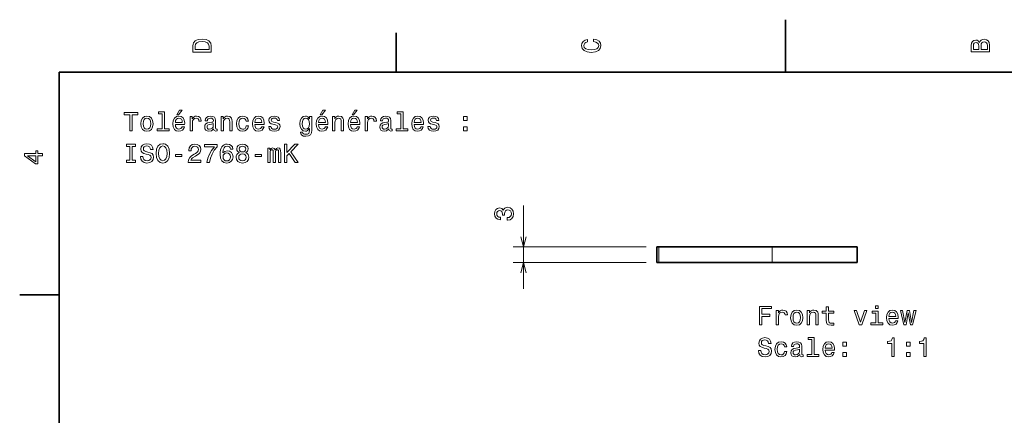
# Model space of a CAD drawing. Extents: x 0 to 297, y 0 to 210.
# Tile 6 of 9: x 2 to 190, y 135 to 210. Entities that reach past the tile are written whole.
import ezdxf

# ---------------------------------------------------------------- set-up
doc = ezdxf.new("R2010")
doc.units = 0

msp = doc.modelspace()

# ---------------------------------------------------------------- linework, layer by layer
at = {"color": 7, "lineweight": 35, "ltscale": 0.25}
msp.add_line((148.5, 200), (148.5, 210), dxfattribs=at)
at = {"color": 7, "lineweight": 35, "ltscale": 0.1875}
for p, q in [((74.300003, 200), (74.300003, 207.5)), ((10, 157.5), (2.5, 157.5))]:
    msp.add_line(p, q, dxfattribs=at)
at = {"color": 7, "lineweight": 35}
for p, q in [((287, 200), (10, 200)), ((10, 200), (10, 10)), ((124.349884, 166.655304), (145.983963, 166.655304)), ((124.349884, 163.655304), (145.983963, 163.655304))]:
    msp.add_line(p, q, dxfattribs=at)
at = {"color": 8, "lineweight": 13, "ltscale": 0.397513}
msp.add_line((98.574371, 158.655304), (98.574371, 174.555832), dxfattribs=at)
at = {"color": 8, "lineweight": 13}
for p, q in [((121.97245, 166.655304), (96.574371, 166.655304)), ((121.97245, 163.655304), (96.574371, 163.655304))]:
    msp.add_line(p, q, dxfattribs=at)
at = {"color": 7, "lineweight": 35, "ltscale": 0.009436}
for p, q in [((124.349884, 166.655304), (123.97245, 166.655304)), ((124.349884, 163.655304), (123.97245, 163.655304))]:
    msp.add_line(p, q, dxfattribs=at)
at = {"color": 7, "lineweight": 35, "ltscale": 0.075}
for p, q in [((123.97245, 163.655304), (123.97245, 166.655304)), ((162.209625, 163.655304), (162.209625, 166.655304))]:
    msp.add_line(p, q, dxfattribs=at)
at = {"color": 7, "lineweight": 13, "ltscale": 0.075}
for p, q in [((124.349884, 163.655304), (124.349884, 166.655304)), ((145.983963, 163.655304), (145.983963, 166.655304))]:
    msp.add_line(p, q, dxfattribs=at)
at = {"color": 7, "lineweight": 35, "ltscale": 0.405642}
for p, q in [((162.209625, 166.655304), (145.983963, 166.655304)), ((162.209625, 163.655304), (145.983963, 163.655304))]:
    msp.add_line(p, q, dxfattribs=at)
at = {"color": 7, "lineweight": 13}
for points in [[(35.533215, 204.994965), (35.533215, 203.829971), (39.033215, 203.829971), (39.033215, 204.994965), (38.922264, 205.544678), (38.584366, 205.953171), (38.034657, 206.205338), (37.283215, 206.296112), (36.516644, 206.215424), (36.21405, 206.114563), (35.971977, 205.973343), (35.644165, 205.56485), (35.563473, 205.297562)], [(35.951801, 204.959656), (36.027451, 205.342941), (36.259438, 205.605194), (36.672985, 205.761536), (37.283215, 205.811966), (37.873272, 205.756485), (38.286816, 205.600143), (38.533936, 205.332855), (38.614628, 204.959656), (38.614628, 204.298996), (35.951801, 204.298996)], [(111.93206, 205.817017), (112.35569, 205.716141), (112.658287, 205.549713), (112.844887, 205.317734), (112.905403, 205.045395), (112.814629, 204.71759), (112.54229, 204.460388), (112.098488, 204.28891), (111.483215, 204.233429), (110.872986, 204.28891), (110.424141, 204.455338), (110.151802, 204.71254), (110.055984, 205.045395), (110.106415, 205.287476), (110.247627, 205.494247), (110.474571, 205.655624), (110.787247, 205.766571), (110.787247, 206.245682), (110.308144, 206.094391), (109.94503, 205.832138), (109.718086, 205.474075), (109.637398, 205.045395), (109.763474, 204.510818), (110.116501, 204.10231), (110.696472, 203.840057), (111.483215, 203.749283), (112.269958, 203.840057), (112.84993, 204.10231), (113.208, 204.510818), (113.329041, 205.045395), (113.233215, 205.51442), (112.965927, 205.892654), (112.527161, 206.159943), (111.93206, 206.301163)], [(185.542007, 205.630417), (185.249496, 205.983429), (185.052811, 206.074219), (184.81073, 206.104477), (184.432495, 206.03891), (184.160156, 205.842224), (183.993729, 205.524506), (183.933212, 205.080704), (183.933212, 203.835022), (187.433212, 203.835022), (187.433212, 205.151306), (187.36261, 205.620331), (187.155838, 205.968307), (186.828018, 206.185165), (186.384216, 206.260818), (186.08667, 206.215424), (185.839554, 206.094391), (185.65799, 205.897705)], [(185.385666, 204.984879), (185.385666, 204.298996), (184.351807, 204.298996), (184.351807, 205.025223), (184.382065, 205.297562), (184.472839, 205.489197), (184.629181, 205.605194), (184.86116, 205.645538), (185.093155, 205.600143), (185.254532, 205.479111), (185.355408, 205.272339)], [(187.014618, 205.095825), (187.014618, 204.298996), (185.809296, 204.298996), (185.809296, 205.050446), (185.844589, 205.368164), (185.9505, 205.595108), (186.132065, 205.731277), (186.394302, 205.776657), (186.671692, 205.731277), (186.863327, 205.605194), (186.979324, 205.393372)], [(23.495647, 188.798676), (23.959625, 188.798676), (23.959625, 191.875046), (25.018703, 191.875046), (25.018703, 192.298676), (22.431528, 192.298676), (22.431528, 191.875046), (23.495647, 191.875046)], [(25.588589, 190.150253), (25.669279, 189.534988), (25.901268, 189.0811), (26.269424, 188.798676), (26.76366, 188.70285), (27.252853, 188.798676), (27.621008, 189.07605), (27.852997, 189.529938), (27.938732, 190.150253), (27.852997, 190.765533), (27.621008, 191.224472), (27.252853, 191.501846), (26.76366, 191.602707), (26.269424, 191.501846), (25.901268, 191.219421), (25.669279, 190.765533)], [(29.6383, 192.046509), (29.6383, 189.171875), (28.725475, 189.171875), (28.725475, 188.798676), (30.989883, 188.798676), (30.989883, 189.171875), (30.082104, 189.171875), (30.082104, 192.419708), (28.942333, 192.419708), (28.942333, 192.046509)], [(32.180084, 190.024185), (33.955303, 190.024185), (33.960346, 190.230957), (33.879654, 190.810928), (33.657753, 191.244644), (33.304726, 191.506882), (32.835705, 191.602707), (32.376774, 191.501846), (32.023746, 191.219421), (31.796803, 190.760498), (31.71611, 190.155304), (31.791759, 189.534988), (32.018703, 189.0811), (32.366684, 188.798676), (32.820576, 188.70285), (33.213947, 188.768417), (33.536713, 188.93988), (33.773746, 189.212219), (33.909912, 189.575333), (33.471153, 189.575333), (33.380375, 189.373596), (33.249252, 189.222305), (32.876053, 189.101273), (32.588589, 189.156738), (32.371727, 189.333252), (32.230518, 189.620728), (32.180084, 190.009048)], [(32.487724, 191.875046), (32.785275, 191.875046), (33.486282, 192.732391), (32.992046, 192.732391)], [(34.994209, 188.798676), (35.438011, 188.798676), (35.438011, 190.346939), (35.483398, 190.720139), (35.619568, 190.987442), (35.841469, 191.148819), (36.139019, 191.2043), (36.360924, 191.168991), (36.527348, 191.06813), (36.628212, 190.896652), (36.663517, 190.664673), (37.112366, 190.664673), (37.051846, 191.073166), (36.885418, 191.365677), (36.60804, 191.542191), (36.229797, 191.602707), (35.972595, 191.562363), (35.75069, 191.461502), (35.554005, 191.290024), (35.397667, 191.058044), (35.397667, 191.506882), (34.994209, 191.506882)], [(39.472595, 189.151703), (39.472595, 189.136566), (39.49781, 188.965103), (39.573456, 188.84407), (39.891182, 188.748245), (40.138298, 188.788589), (40.138298, 189.131531), (40.032394, 189.116394), (39.891182, 189.181961), (39.865967, 189.383698), (39.865967, 190.785706), (39.805447, 191.143784), (39.628937, 191.395935), (39.321297, 191.547241), (38.887581, 191.602707), (38.463951, 191.542191), (38.151268, 191.370728), (37.954582, 191.103424), (37.889023, 190.750412), (37.889023, 190.720139), (38.287437, 190.720139), (38.322739, 190.931961), (38.433689, 191.083252), (38.615246, 191.174042), (38.872452, 191.209335), (39.119568, 191.184128), (39.296082, 191.108475), (39.401989, 190.977356), (39.437294, 190.795792), (39.417118, 190.583984), (39.336426, 190.478073), (39.134697, 190.427643), (38.756454, 190.387299), (38.322739, 190.296509), (38.015102, 190.135132), (37.833546, 189.882965), (37.778069, 189.509766), (37.828503, 189.17691), (37.98484, 188.929794), (38.237003, 188.773453), (38.584984, 188.717987), (39.054008, 188.823898)], [(40.899826, 188.798676), (41.343632, 188.798676), (41.343632, 190.362076), (41.389023, 190.720139), (41.535275, 190.982391), (41.762218, 191.143784), (42.064812, 191.2043), (42.306889, 191.15387), (42.458183, 191.0177), (42.533833, 190.790756), (42.559052, 190.488159), (42.559052, 188.798676), (43.002853, 188.798676), (43.002853, 190.578934), (42.982681, 190.937012), (42.891903, 191.234558), (42.594353, 191.506882), (42.130375, 191.602707), (41.873169, 191.567413), (41.656311, 191.471588), (41.469711, 191.310196), (41.323456, 191.093338), (41.323456, 191.506882), (40.899826, 191.506882)], [(45.660637, 190.609192), (46.099396, 190.609192), (46.008617, 191.01265), (45.791759, 191.330383), (45.453865, 191.527069), (45.015102, 191.602707), (44.530952, 191.501846), (44.162796, 191.219421), (43.930809, 190.760498), (43.850117, 190.145218), (43.925766, 189.534988), (44.15271, 189.0811), (44.51078, 188.798676), (44.999973, 188.70285), (45.433693, 188.778503), (45.771587, 188.990311), (46.003574, 189.323166), (46.104439, 189.766968), (45.680809, 189.766968), (45.60516, 189.484558), (45.463951, 189.272736), (45.262222, 189.141617), (45.015102, 189.101273), (44.707466, 189.166824), (44.485565, 189.368561), (44.349396, 189.696365), (44.304008, 190.160339), (44.349396, 190.614243), (44.490608, 190.942047), (44.717552, 191.143784), (45.015102, 191.214386), (45.277351, 191.168991), (45.474037, 191.052994), (45.60516, 190.861359)], [(47.360203, 190.024185), (49.135418, 190.024185), (49.140461, 190.230957), (49.059769, 190.810928), (48.837868, 191.244644), (48.48484, 191.506882), (48.015823, 191.602707), (47.556889, 191.501846), (47.203865, 191.219421), (46.976917, 190.760498), (46.896225, 190.155304), (46.971874, 189.534988), (47.198818, 189.0811), (47.546803, 188.798676), (48.000694, 188.70285), (48.394066, 188.768417), (48.716831, 188.93988), (48.953865, 189.212219), (49.090027, 189.575333), (48.651268, 189.575333), (48.56049, 189.373596), (48.429367, 189.222305), (48.056168, 189.101273), (47.768703, 189.156738), (47.551846, 189.333252), (47.410637, 189.620728), (47.360203, 190.009048)], [(51.334267, 190.377213), (50.90559, 190.478073), (50.587868, 190.59407), (50.48196, 190.8311), (50.512218, 190.997528), (50.618126, 191.118561), (50.789597, 191.194214), (51.036713, 191.224472), (51.273746, 191.194214), (51.460346, 191.103424), (51.581383, 190.96727), (51.631813, 190.785706), (52.065533, 190.785706), (52.065533, 190.795792), (51.989883, 191.123596), (51.783112, 191.380814), (51.460346, 191.542191), (51.036713, 191.602707), (50.60804, 191.542191), (50.295361, 191.375763), (50.098675, 191.128647), (50.038155, 190.815964), (50.083542, 190.513367), (50.224754, 190.301559), (50.456741, 190.150253), (50.79464, 190.044357), (51.288876, 189.923309), (51.591469, 189.797241), (51.672161, 189.696365), (51.702423, 189.545074), (51.657032, 189.358475), (51.535995, 189.21727), (51.33931, 189.12648), (51.077061, 189.096222), (50.799683, 189.12648), (50.597954, 189.232391), (50.461784, 189.40387), (50.406311, 189.6409), (49.977638, 189.6409), (50.048241, 189.237442), (50.255013, 188.944931), (50.582825, 188.768417), (51.036713, 188.70285), (51.51078, 188.768417), (51.858761, 188.944931), (52.070576, 189.227356), (52.146225, 189.595505), (52.090752, 189.913223), (51.93441, 190.130081), (51.677204, 190.271301)], [(58.188011, 188.919708), (58.188011, 191.506882), (57.764378, 191.506882), (57.764378, 191.06813), (57.416397, 191.466537), (57.204578, 191.567413), (56.967548, 191.602707), (56.538876, 191.501846), (56.20602, 191.219421), (55.989162, 190.765533), (55.913513, 190.155304), (55.989162, 189.540024), (56.20602, 189.086136), (56.538876, 188.798676), (56.967548, 188.70285), (57.209621, 188.738159), (57.411354, 188.828934), (57.764378, 189.212219), (57.764378, 188.828934), (57.724033, 188.526337), (57.613083, 188.309479), (57.401264, 188.183395), (57.083542, 188.138016), (56.806164, 188.168274), (56.609478, 188.243927), (56.493484, 188.375046), (56.458183, 188.551559), (56.029507, 188.551559), (56.029507, 188.531387), (56.09507, 188.208618), (56.296799, 187.966537), (56.619564, 187.810196), (57.058327, 187.75473), (57.582821, 187.830383), (57.930805, 188.042191), (58.127491, 188.410355)], [(59.504292, 190.024185), (61.279507, 190.024185), (61.28455, 190.230957), (61.203857, 190.810928), (60.981956, 191.244644), (60.628929, 191.506882), (60.159912, 191.602707), (59.700977, 191.501846), (59.34795, 191.219421), (59.121006, 190.760498), (59.040314, 190.155304), (59.115963, 189.534988), (59.342907, 189.0811), (59.690891, 188.798676), (60.144779, 188.70285), (60.538155, 188.768417), (60.86092, 188.93988), (61.09795, 189.212219), (61.234119, 189.575333), (60.795357, 189.575333), (60.704578, 189.373596), (60.573456, 189.222305), (60.200256, 189.101273), (59.912792, 189.156738), (59.695934, 189.333252), (59.554722, 189.620728), (59.504292, 190.009048)], [(59.811928, 191.875046), (60.109478, 191.875046), (60.810486, 192.732391), (60.31625, 192.732391)], [(62.151985, 188.798676), (62.595787, 188.798676), (62.595787, 190.362076), (62.641178, 190.720139), (62.78743, 190.982391), (63.014378, 191.143784), (63.316971, 191.2043), (63.559044, 191.15387), (63.710342, 191.0177), (63.785992, 190.790756), (63.811207, 190.488159), (63.811207, 188.798676), (64.255013, 188.798676), (64.255013, 190.578934), (64.234833, 190.937012), (64.144058, 191.234558), (63.846508, 191.506882), (63.382534, 191.602707), (63.125328, 191.567413), (62.90847, 191.471588), (62.72187, 191.310196), (62.575615, 191.093338), (62.575615, 191.506882), (62.151985, 191.506882)], [(65.57634, 190.024185), (67.351547, 190.024185), (67.356598, 190.230957), (67.275902, 190.810928), (67.054001, 191.244644), (66.700974, 191.506882), (66.231956, 191.602707), (65.773026, 191.501846), (65.419998, 191.219421), (65.193054, 190.760498), (65.112358, 190.155304), (65.188004, 189.534988), (65.414948, 189.0811), (65.762939, 188.798676), (66.216827, 188.70285), (66.610199, 188.768417), (66.932968, 188.93988), (67.169998, 189.212219), (67.306168, 189.575333), (66.867401, 189.575333), (66.776627, 189.373596), (66.6455, 189.222305), (66.272301, 189.101273), (65.984833, 189.156738), (65.767975, 189.333252), (65.62677, 189.620728), (65.57634, 190.009048)], [(65.883972, 191.875046), (66.181519, 191.875046), (66.88253, 192.732391), (66.38829, 192.732391)], [(68.390457, 188.798676), (68.834259, 188.798676), (68.834259, 190.346939), (68.879654, 190.720139), (69.015816, 190.987442), (69.237717, 191.148819), (69.535263, 191.2043), (69.757172, 191.168991), (69.923599, 191.06813), (70.02446, 190.896652), (70.059769, 190.664673), (70.508606, 190.664673), (70.44809, 191.073166), (70.281662, 191.365677), (70.004288, 191.542191), (69.626045, 191.602707), (69.368843, 191.562363), (69.146942, 191.461502), (68.950256, 191.290024), (68.793915, 191.058044), (68.793915, 191.506882), (68.390457, 191.506882)], [(72.868835, 189.151703), (72.868835, 189.136566), (72.894058, 188.965103), (72.969704, 188.84407), (73.28743, 188.748245), (73.534546, 188.788589), (73.534546, 189.131531), (73.428635, 189.116394), (73.28743, 189.181961), (73.262207, 189.383698), (73.262207, 190.785706), (73.201691, 191.143784), (73.025177, 191.395935), (72.717545, 191.547241), (72.283829, 191.602707), (71.860199, 191.542191), (71.547516, 191.370728), (71.35083, 191.103424), (71.285263, 190.750412), (71.285263, 190.720139), (71.683685, 190.720139), (71.718987, 190.931961), (71.829941, 191.083252), (72.01149, 191.174042), (72.268692, 191.209335), (72.515816, 191.184128), (72.692329, 191.108475), (72.798233, 190.977356), (72.833542, 190.795792), (72.81337, 190.583984), (72.732674, 190.478073), (72.530945, 190.427643), (72.152702, 190.387299), (71.718987, 190.296509), (71.411346, 190.135132), (71.229797, 189.882965), (71.174316, 189.509766), (71.224747, 189.17691), (71.381088, 188.929794), (71.633255, 188.773453), (71.981232, 188.717987), (72.450256, 188.823898)], [(75.178635, 192.046509), (75.178635, 189.171875), (74.265816, 189.171875), (74.265816, 188.798676), (76.530228, 188.798676), (76.530228, 189.171875), (75.622444, 189.171875), (75.622444, 192.419708), (74.482674, 192.419708), (74.482674, 192.046509)], [(77.720428, 190.024185), (79.495636, 190.024185), (79.500687, 190.230957), (79.419991, 190.810928), (79.19809, 191.244644), (78.845062, 191.506882), (78.376045, 191.602707), (77.917114, 191.501846), (77.564087, 191.219421), (77.337143, 190.760498), (77.256447, 190.155304), (77.332092, 189.534988), (77.559036, 189.0811), (77.907028, 188.798676), (78.360916, 188.70285), (78.754288, 188.768417), (79.077057, 188.93988), (79.314087, 189.212219), (79.450256, 189.575333), (79.01149, 189.575333), (78.920715, 189.373596), (78.789589, 189.222305), (78.416389, 189.101273), (78.128922, 189.156738), (77.912064, 189.333252), (77.770859, 189.620728), (77.720428, 190.009048)], [(81.694489, 190.377213), (81.265808, 190.478073), (80.94809, 190.59407), (80.842178, 190.8311), (80.872437, 190.997528), (80.978348, 191.118561), (81.149818, 191.194214), (81.396935, 191.224472), (81.633972, 191.194214), (81.820572, 191.103424), (81.941605, 190.96727), (81.992035, 190.785706), (82.425751, 190.785706), (82.425751, 190.795792), (82.350105, 191.123596), (82.143333, 191.380814), (81.820572, 191.542191), (81.396935, 191.602707), (80.968262, 191.542191), (80.655579, 191.375763), (80.458893, 191.128647), (80.398376, 190.815964), (80.443771, 190.513367), (80.584976, 190.301559), (80.816963, 190.150253), (81.154861, 190.044357), (81.649094, 189.923309), (81.951691, 189.797241), (82.032379, 189.696365), (82.062637, 189.545074), (82.017258, 189.358475), (81.896217, 189.21727), (81.699532, 189.12648), (81.437286, 189.096222), (81.159904, 189.12648), (80.958176, 189.232391), (80.822006, 189.40387), (80.766533, 189.6409), (80.33786, 189.6409), (80.408463, 189.237442), (80.615234, 188.944931), (80.943047, 188.768417), (81.396935, 188.70285), (81.871002, 188.768417), (82.218979, 188.944931), (82.430801, 189.227356), (82.506447, 189.595505), (82.450974, 189.913223), (82.294632, 190.130081), (82.03743, 190.271301)], [(87.136131, 190.755447), (87.832092, 190.755447), (87.832092, 191.506882), (87.136131, 191.506882)], [(26.042479, 190.155304), (26.087868, 190.609192), (26.229078, 190.937012), (26.456024, 191.138733), (26.76366, 191.209335), (27.066254, 191.138733), (27.2932, 190.942047), (27.43441, 190.609192), (27.48484, 190.155304), (27.43441, 189.696365), (27.2932, 189.36351), (27.066254, 189.161789), (26.76366, 189.096222), (26.456024, 189.161789), (26.229078, 189.36351), (26.087868, 189.696365)], [(32.180084, 190.397385), (32.235561, 190.745361), (32.371727, 191.002563), (32.578503, 191.158905), (32.850838, 191.214386), (33.118126, 191.158905), (33.324898, 191.002563), (33.450981, 190.745361), (33.496368, 190.397385)], [(39.422161, 189.746796), (39.361641, 189.484558), (39.20026, 189.282822), (38.958183, 189.151703), (38.660637, 189.106308), (38.468994, 189.131531), (38.332825, 189.212219), (38.247089, 189.353424), (38.221874, 189.55011), (38.242046, 189.726624), (38.322739, 189.852707), (38.645504, 189.993927), (39.054008, 190.054443), (39.422161, 190.175476)], [(47.360203, 190.397385), (47.41568, 190.745361), (47.551846, 191.002563), (47.758617, 191.158905), (48.030952, 191.214386), (48.298241, 191.158905), (48.505013, 191.002563), (48.631096, 190.745361), (48.676483, 190.397385)], [(56.372448, 190.155304), (56.417835, 190.604156), (56.554005, 190.937012), (56.76582, 191.133698), (57.048241, 191.2043), (57.345791, 191.133698), (57.567692, 190.937012), (57.703861, 190.604156), (57.754292, 190.155304), (57.703861, 189.696365), (57.567692, 189.368561), (57.345791, 189.166824), (57.048241, 189.101273), (56.76582, 189.166824), (56.554005, 189.368561), (56.417835, 189.701416)], [(59.504292, 190.397385), (59.559765, 190.745361), (59.695934, 191.002563), (59.902706, 191.158905), (60.175041, 191.214386), (60.442333, 191.158905), (60.649105, 191.002563), (60.775185, 190.745361), (60.820572, 190.397385)], [(65.57634, 190.397385), (65.631805, 190.745361), (65.767975, 191.002563), (65.974747, 191.158905), (66.247086, 191.214386), (66.514374, 191.158905), (66.721146, 191.002563), (66.847229, 190.745361), (66.892616, 190.397385)], [(72.818405, 189.746796), (72.757889, 189.484558), (72.596512, 189.282822), (72.354431, 189.151703), (72.056885, 189.106308), (71.865234, 189.131531), (71.729073, 189.212219), (71.643341, 189.353424), (71.618118, 189.55011), (71.63829, 189.726624), (71.718987, 189.852707), (72.041748, 189.993927), (72.450256, 190.054443), (72.818405, 190.175476)], [(77.720428, 190.397385), (77.775894, 190.745361), (77.912064, 191.002563), (78.118835, 191.158905), (78.391174, 191.214386), (78.658463, 191.158905), (78.865234, 191.002563), (78.991318, 190.745361), (79.036705, 190.397385)], [(87.136131, 188.798676), (87.832092, 188.798676), (87.832092, 189.55011), (87.136131, 189.55011)], [(23.495647, 183.175476), (22.850115, 183.175476), (22.850115, 182.751846), (24.605158, 182.751846), (24.605158, 183.175476), (23.959625, 183.175476), (23.959625, 185.828217), (24.605158, 185.828217), (24.605158, 186.251846), (22.850115, 186.251846), (22.850115, 185.828217), (23.495647, 185.828217)], [(25.966829, 183.906738), (25.507896, 183.906738), (25.608761, 183.372162), (25.860922, 182.97879), (26.24925, 182.74176), (26.773746, 182.656021), (27.2932, 182.73671), (27.681526, 182.958618), (27.928646, 183.306595), (28.019424, 183.765533), (27.943775, 184.179077), (27.73196, 184.446365), (27.389019, 184.622879), (26.930086, 184.754013), (26.536715, 184.849823), (26.27951, 184.960785), (26.133257, 185.122162), (26.087868, 185.374329), (26.133257, 185.601273), (26.264381, 185.772736), (26.46611, 185.888733), (26.743486, 185.929077), (27.025908, 185.878647), (27.24781, 185.742477), (27.394064, 185.515533), (27.464668, 185.207901), (27.923603, 185.207901), (27.923603, 185.217987), (27.842911, 185.692047), (27.605879, 186.045074), (27.232681, 186.266983), (26.728357, 186.342621), (26.274467, 186.266983), (25.92144, 186.055161), (25.694496, 185.727356), (25.613804, 185.303726), (25.679365, 184.925476), (25.871008, 184.668274), (26.173603, 184.496796), (26.587147, 184.365677), (26.995647, 184.24968), (27.303286, 184.138733), (27.489885, 183.977356), (27.555447, 183.715103), (27.494928, 183.447815), (27.338589, 183.246078), (27.101557, 183.119995), (26.793919, 183.079651), (26.450979, 183.135132), (26.188732, 183.296509), (26.022305, 183.558762)], [(28.503574, 184.501846), (28.594353, 183.715103), (28.8566, 183.135132), (29.2651, 182.777069), (29.799683, 182.656021), (30.329222, 182.777069), (30.742767, 183.135132), (30.999971, 183.715103), (31.095793, 184.501846), (30.999971, 185.283554), (30.889019, 185.601273), (30.742767, 185.863525), (30.329222, 186.221588), (30.077061, 186.312363), (29.799683, 186.347672), (29.260057, 186.221588), (28.851557, 185.868561), (28.594353, 185.288589)], [(28.987724, 184.501846), (29.0432, 185.112076), (29.209625, 185.560928), (29.466831, 185.833252), (29.799683, 185.929077), (30.127493, 185.833252), (30.384697, 185.555878), (30.551125, 185.10704), (30.611643, 184.501846), (30.551125, 183.891617), (30.384697, 183.442764), (30.127493, 183.170441), (29.799683, 183.079651), (29.466831, 183.170441), (29.209625, 183.442764), (29.0432, 183.886566)], [(34.641182, 182.751846), (37.046803, 182.751846), (37.046803, 183.185562), (35.145504, 183.185562), (35.251411, 183.422592), (35.432968, 183.619278), (35.992767, 183.977356), (36.290318, 184.128647), (36.623169, 184.345505), (36.860203, 184.597672), (36.996368, 184.895218), (37.046803, 185.233109), (36.961067, 185.656738), (36.724037, 185.989594), (36.360924, 186.201416), (35.891903, 186.277069), (35.407753, 186.19133), (35.039597, 185.9543), (34.802567, 185.57605), (34.721874, 185.076767), (34.721874, 185.006165), (35.180809, 185.006165), (35.180809, 185.046509), (35.226196, 185.38945), (35.362366, 185.641617), (35.579224, 185.802994), (35.866684, 185.858475), (36.159195, 185.808044), (36.376053, 185.681961), (36.517262, 185.485275), (36.567696, 185.238159), (36.532394, 185.006165), (36.436569, 184.809479), (36.275188, 184.638016), (36.053284, 184.48671), (35.755737, 184.325333), (35.261497, 184.01265), (34.913517, 183.679794), (34.706745, 183.276337), (34.641182, 182.766983)], [(38.206745, 182.751846), (38.71611, 182.751846), (38.882538, 183.583984), (39.175041, 184.360641), (39.588589, 185.081818), (40.128212, 185.757614), (40.128212, 186.176193), (37.727638, 186.176193), (37.727638, 185.71727), (39.644066, 185.71727), (39.08931, 185.036423), (38.670723, 184.325333), (38.378212, 183.568848)], [(43.154152, 185.308762), (43.058327, 185.71727), (42.836426, 186.019852), (42.493488, 186.211502), (42.049683, 186.277069), (41.752132, 186.24176), (41.494926, 186.145935), (41.267982, 185.989594), (41.07634, 185.7677), (40.925041, 185.490326), (40.814095, 185.15242), (40.743488, 184.754013), (40.723312, 184.305161), (40.804008, 183.58902), (41.051125, 183.069565), (41.449539, 182.756897), (41.994209, 182.650986), (42.483398, 182.74176), (42.856598, 182.97879), (43.098675, 183.35199), (43.18441, 183.82605), (43.098675, 184.305161), (42.866684, 184.673309), (42.508617, 184.905304), (42.064812, 184.985992), (41.585709, 184.885132), (41.227638, 184.597672), (41.303284, 185.15242), (41.464668, 185.550842), (41.711784, 185.787872), (42.054726, 185.868561), (42.306889, 185.828217), (42.498531, 185.722305), (42.624611, 185.545792), (42.690174, 185.308762)], [(44.354439, 184.638016), (44.097237, 184.496796), (43.920723, 184.30011), (43.809769, 184.052994), (43.774467, 183.755447), (43.85516, 183.306595), (44.087151, 182.958618), (44.465393, 182.73671), (44.979797, 182.650986), (45.489166, 182.73671), (45.867409, 182.958618), (46.099396, 183.306595), (46.185131, 183.755447), (46.144783, 184.052994), (46.038879, 184.30011), (45.857323, 184.496796), (45.60516, 184.638016), (45.806889, 184.759048), (45.948097, 184.925476), (46.033836, 185.127213), (46.064095, 185.374329), (45.983402, 185.732391), (45.771587, 186.019852), (45.428646, 186.206451), (44.979797, 186.277069), (44.525909, 186.206451), (44.182968, 186.019852), (43.96611, 185.732391), (43.890465, 185.374329), (43.91568, 185.127213), (44.001411, 184.925476)], [(44.369568, 185.333984), (44.409916, 185.555878), (44.530952, 185.727356), (44.722595, 185.833252), (44.979797, 185.873611), (45.23196, 185.833252), (45.423603, 185.727356), (45.54464, 185.555878), (45.590031, 185.333984), (45.54464, 185.10704), (45.423603, 184.930527), (45.23196, 184.814529), (44.979797, 184.779221), (44.722595, 184.819565), (44.530952, 184.930527), (44.409916, 185.10704)], [(52.993484, 182.751846), (53.457462, 182.751846), (53.457462, 183.997528), (53.87101, 184.44133), (55.046078, 182.751846), (55.61092, 182.751846), (54.198818, 184.779221), (55.570576, 186.251846), (54.955303, 186.251846), (53.457462, 184.632965), (53.457462, 186.251846), (52.993484, 186.251846)], [(6.833213, 184.02739), (6.833213, 184.481277), (5.965778, 184.481277), (5.965778, 184.98056), (5.56232, 184.98056), (5.56232, 184.481277), (3.408862, 184.481277), (3.408862, 184.022339), (5.521974, 182.489197), (5.965778, 182.489197), (5.965778, 184.02739)], [(5.56232, 182.912827), (3.993876, 184.02739), (5.56232, 184.02739)], [(32.225475, 183.906738), (33.445938, 183.906738), (33.445938, 184.305161), (32.225475, 184.305161)], [(42.695217, 183.821014), (42.63974, 183.503281), (42.498531, 183.261215), (42.271584, 183.099823), (41.989166, 183.049393), (41.691612, 183.099823), (41.464668, 183.256165), (41.318413, 183.498245), (41.273026, 183.815964), (41.323456, 184.128647), (41.464668, 184.365677), (41.696655, 184.516983), (42.009338, 184.572449), (42.28167, 184.516983), (42.498531, 184.370728), (42.63974, 184.133698)], [(44.258617, 183.765533), (44.304008, 184.032822), (44.45026, 184.234558), (44.677208, 184.365677), (44.979797, 184.411072), (45.277351, 184.365677), (45.504295, 184.234558), (45.650551, 184.032822), (45.700981, 183.765533), (45.650551, 183.478073), (45.504295, 183.261215), (45.277351, 183.119995), (44.979797, 183.074615), (44.677208, 183.119995), (44.45026, 183.261215), (44.304008, 183.478073)], [(47.405594, 183.906738), (48.626053, 183.906738), (48.626053, 184.305161), (47.405594, 184.305161)], [(49.831383, 182.751846), (50.239883, 182.751846), (50.239883, 184.562363), (50.265099, 184.834702), (50.340752, 185.031387), (50.456741, 185.147385), (50.60804, 185.192764), (50.72908, 185.15242), (50.809769, 185.051559), (50.850113, 184.880081), (50.865242, 184.653137), (50.865242, 182.751846), (51.248528, 182.751846), (51.248528, 184.562363), (51.273746, 184.829651), (51.349396, 185.026337), (51.470432, 185.147385), (51.621727, 185.192764), (51.742767, 185.15242), (51.823456, 185.051559), (51.87389, 184.653137), (51.87389, 182.751846), (52.282394, 182.751846), (52.282394, 184.622879), (52.257175, 185.011215), (52.176483, 185.308762), (52.015099, 185.490326), (51.752853, 185.555878), (51.445213, 185.455017), (51.208183, 185.162506), (51.021584, 185.449966), (50.708904, 185.555878), (50.42144, 185.455017), (50.224754, 185.172592), (50.224754, 185.460052), (49.831383, 185.460052)], [(143.57518, 151.798676), (144.044205, 151.798676), (144.044205, 153.407471), (145.51683, 153.407471), (145.51683, 153.82605), (144.044205, 153.82605), (144.044205, 154.875046), (145.854721, 154.875046), (145.854721, 155.298676), (143.57518, 155.298676)], [(146.767548, 151.798676), (147.211349, 151.798676), (147.211349, 153.346939), (147.256744, 153.720139), (147.392914, 153.987442), (147.614807, 154.148819), (147.912354, 154.2043), (148.134262, 154.168991), (148.30069, 154.06813), (148.40155, 153.896652), (148.436859, 153.664673), (148.885696, 153.664673), (148.82518, 154.073166), (148.658752, 154.365677), (148.381378, 154.542191), (148.003143, 154.602707), (147.745926, 154.562363), (147.524033, 154.461502), (147.327347, 154.290024), (147.171005, 154.058044), (147.171005, 154.506882), (146.767548, 154.506882)], [(149.506012, 153.150253), (149.586716, 152.534988), (149.818695, 152.0811), (150.186859, 151.798676), (150.681091, 151.70285), (151.170288, 151.798676), (151.538437, 152.07605), (151.770432, 152.529938), (151.856171, 153.150253), (151.770432, 153.765533), (151.538437, 154.224472), (151.170288, 154.501846), (150.681091, 154.602707), (150.186859, 154.501846), (149.818695, 154.219421), (149.586716, 153.765533)], [(149.959915, 153.155304), (150.005295, 153.609192), (150.146515, 153.937012), (150.373459, 154.138733), (150.681091, 154.209335), (150.983688, 154.138733), (151.210632, 153.942047), (151.351837, 153.609192), (151.402267, 153.155304), (151.351837, 152.696365), (151.210632, 152.36351), (150.983688, 152.161789), (150.681091, 152.096222), (150.373459, 152.161789), (150.146515, 152.36351), (150.005295, 152.696365)], [(152.673172, 151.798676), (153.116974, 151.798676), (153.116974, 153.362076), (153.162354, 153.720139), (153.308609, 153.982391), (153.535553, 154.143784), (153.83815, 154.2043), (154.080231, 154.15387), (154.231522, 154.0177), (154.307175, 153.790756), (154.332382, 153.488159), (154.332382, 151.798676), (154.776199, 151.798676), (154.776199, 153.578934), (154.756012, 153.937012), (154.665237, 154.234558), (154.367691, 154.506882), (153.903717, 154.602707), (153.646515, 154.567413), (153.429657, 154.471588), (153.243057, 154.310196), (153.096802, 154.093338), (153.096802, 154.506882), (152.673172, 154.506882)], [(156.304291, 154.037872), (156.304291, 152.681244), (156.334549, 152.242477), (156.475754, 151.93988), (156.758179, 151.763367), (157.237289, 151.70285), (157.76178, 151.728073), (157.76178, 152.111359), (157.378494, 152.0811), (157.030518, 152.121445), (156.843918, 152.247528), (156.763229, 152.459335), (156.748093, 152.756882), (156.748093, 154.037872), (157.76178, 154.037872), (157.76178, 154.416107), (156.748093, 154.416107), (156.748093, 155.207901), (156.304291, 155.207901), (156.304291, 154.416107), (155.53772, 154.416107), (155.53772, 154.037872)], [(162.593201, 151.798676), (163.06221, 151.798676), (164.05069, 154.506882), (163.591751, 154.506882), (162.830231, 152.323166), (162.053574, 154.506882), (161.5896, 154.506882)], [(166.173889, 152.171875), (166.173889, 154.416107), (165.034119, 154.416107), (165.034119, 154.037872), (165.730087, 154.037872), (165.730087, 152.171875), (164.822296, 152.171875), (164.822296, 151.798676), (167.091751, 151.798676), (167.091751, 152.171875)], [(166.189026, 155.419708), (165.720001, 155.419708), (165.720001, 154.91539), (166.189026, 154.91539)], [(168.241608, 153.024185), (170.01683, 153.024185), (170.021866, 153.230957), (169.941177, 153.810928), (169.719269, 154.244644), (169.366257, 154.506882), (168.897232, 154.602707), (168.438293, 154.501846), (168.085266, 154.219421), (167.858322, 153.760498), (167.777634, 153.155304), (167.853287, 152.534988), (168.080231, 152.0811), (168.428207, 151.798676), (168.882095, 151.70285), (169.275467, 151.768417), (169.598236, 151.93988), (169.835266, 152.212219), (169.971436, 152.575333), (169.532684, 152.575333), (169.441895, 152.373596), (169.310776, 152.222305), (168.937576, 152.101273), (168.650116, 152.156738), (168.433258, 152.333252), (168.292038, 152.620728), (168.241608, 153.009048)], [(168.241608, 153.397385), (168.297089, 153.745361), (168.433258, 154.002563), (168.64003, 154.158905), (168.912354, 154.214386), (169.179657, 154.158905), (169.386429, 154.002563), (169.512512, 153.745361), (169.557892, 153.397385)], [(171.5298, 151.798676), (171.933258, 154.098389), (172.336716, 151.798676), (172.760345, 151.798676), (173.426056, 154.506882), (172.997375, 154.506882), (172.548523, 152.207184), (172.150116, 154.506882), (171.711349, 154.506882), (171.312927, 152.207184), (170.86409, 154.506882), (170.44046, 154.506882), (171.106171, 151.798676)], [(143.81221, 146.906738), (143.353287, 146.906738), (143.454147, 146.372162), (143.706314, 145.97879), (144.094635, 145.74176), (144.619125, 145.656021), (145.13858, 145.73671), (145.526917, 145.958618), (145.774033, 146.306595), (145.864807, 146.765533), (145.789154, 147.179077), (145.577347, 147.446365), (145.234406, 147.622879), (144.775467, 147.754013), (144.382095, 147.849823), (144.124893, 147.960785), (143.978638, 148.122162), (143.933258, 148.374329), (143.978638, 148.601273), (144.109772, 148.772736), (144.311493, 148.888733), (144.588867, 148.929077), (144.871292, 148.878647), (145.093201, 148.742477), (145.239456, 148.515533), (145.310059, 148.207901), (145.768982, 148.207901), (145.768982, 148.217987), (145.688293, 148.692047), (145.451263, 149.045074), (145.078064, 149.266983), (144.573746, 149.342621), (144.119858, 149.266983), (143.76683, 149.055161), (143.539886, 148.727356), (143.459183, 148.303726), (143.52475, 147.925476), (143.7164, 147.668274), (144.018982, 147.496796), (144.432526, 147.365677), (144.841034, 147.24968), (145.148666, 147.138733), (145.335266, 146.977356), (145.400833, 146.715103), (145.340317, 146.447815), (145.183975, 146.246078), (144.946945, 146.119995), (144.639297, 146.079651), (144.296371, 146.135132), (144.034119, 146.296509), (143.867691, 146.558762)], [(148.325897, 147.562363), (148.764664, 147.562363), (148.673889, 147.96582), (148.457031, 148.283554), (148.119125, 148.48024), (147.680374, 148.555878), (147.196228, 148.455017), (146.828064, 148.172592), (146.596085, 147.713669), (146.515381, 147.098389), (146.591034, 146.488159), (146.817978, 146.034271), (147.176056, 145.751846), (147.665237, 145.656021), (148.098953, 145.731674), (148.436859, 145.943481), (148.668839, 146.276337), (148.769714, 146.720139), (148.346085, 146.720139), (148.270432, 146.437729), (148.129211, 146.225906), (147.92749, 146.094788), (147.680374, 146.054443), (147.372742, 146.119995), (147.150833, 146.321732), (147.014664, 146.649536), (146.969269, 147.113525), (147.014664, 147.567413), (147.155869, 147.895218), (147.382828, 148.096954), (147.680374, 148.167557), (147.942612, 148.122162), (148.139313, 148.006165), (148.270432, 147.814529)], [(151.245941, 146.104874), (151.245941, 146.089737), (151.271149, 145.918274), (151.346802, 145.797241), (151.66452, 145.701416), (151.911636, 145.74176), (151.911636, 146.084702), (151.805725, 146.069565), (151.66452, 146.135132), (151.639313, 146.336868), (151.639313, 147.738876), (151.578781, 148.096954), (151.402267, 148.349106), (151.094635, 148.500412), (150.660919, 148.555878), (150.237289, 148.495361), (149.924606, 148.323898), (149.727921, 148.056595), (149.662354, 147.703583), (149.662354, 147.673309), (150.060776, 147.673309), (150.096085, 147.885132), (150.207031, 148.036423), (150.38858, 148.127213), (150.645782, 148.162506), (150.892914, 148.137299), (151.069427, 148.061646), (151.175323, 147.930527), (151.210632, 147.748962), (151.19046, 147.537155), (151.109772, 147.431244), (150.908035, 147.380814), (150.5298, 147.340469), (150.096085, 147.24968), (149.788437, 147.088303), (149.606888, 146.836136), (149.551407, 146.462936), (149.601837, 146.130081), (149.758179, 145.882965), (150.010345, 145.726624), (150.358322, 145.671158), (150.827347, 145.777069)], [(153.555725, 148.99968), (153.555725, 146.125046), (152.642914, 146.125046), (152.642914, 145.751846), (154.907318, 145.751846), (154.907318, 146.125046), (153.999542, 146.125046), (153.999542, 149.372879), (152.859772, 149.372879), (152.859772, 148.99968)], [(156.097519, 146.977356), (157.872742, 146.977356), (157.877777, 147.184128), (157.797089, 147.764099), (157.57518, 148.197815), (157.222153, 148.460052), (156.753143, 148.555878), (156.294205, 148.455017), (155.941177, 148.172592), (155.714233, 147.713669), (155.633545, 147.108475), (155.709198, 146.488159), (155.936142, 146.034271), (156.284119, 145.751846), (156.738007, 145.656021), (157.131378, 145.721588), (157.454147, 145.893051), (157.691177, 146.16539), (157.827347, 146.528503), (157.38858, 146.528503), (157.297806, 146.326767), (157.166687, 146.175476), (156.793488, 146.054443), (156.506012, 146.109909), (156.289154, 146.286423), (156.147949, 146.573898), (156.097519, 146.962219)], [(159.441177, 147.708618), (160.137146, 147.708618), (160.137146, 148.460052), (159.441177, 148.460052)], [(168.806458, 145.751846), (169.265381, 145.751846), (169.265381, 149.277069), (168.922455, 149.277069), (168.831665, 148.969421), (168.650116, 148.76265), (168.372742, 148.641617), (167.989456, 148.601273), (167.989456, 148.243195), (168.806458, 148.243195)], [(171.585266, 147.708618), (172.281235, 147.708618), (172.281235, 148.460052), (171.585266, 148.460052)], [(174.878494, 145.751846), (175.337433, 145.751846), (175.337433, 149.277069), (174.994492, 149.277069), (174.903717, 148.969421), (174.722153, 148.76265), (174.444778, 148.641617), (174.061493, 148.601273), (174.061493, 148.243195), (174.878494, 148.243195)], [(151.195496, 146.699966), (151.134979, 146.437729), (150.973602, 146.235992), (150.731522, 146.104874), (150.433975, 146.059479), (150.242325, 146.084702), (150.106171, 146.16539), (150.020432, 146.306595), (149.995209, 146.503281), (150.015381, 146.679794), (150.096085, 146.805878), (150.418839, 146.947098), (150.827347, 147.007614), (151.195496, 147.128647)], [(156.097519, 147.350555), (156.153, 147.698532), (156.289154, 147.955734), (156.495941, 148.112076), (156.768265, 148.167557), (157.035553, 148.112076), (157.242325, 147.955734), (157.368408, 147.698532), (157.413803, 147.350555)], [(159.441177, 145.751846), (160.137146, 145.751846), (160.137146, 146.503281), (159.441177, 146.503281)], [(171.585266, 145.751846), (172.281235, 145.751846), (172.281235, 146.503281), (171.585266, 146.503281)]]:
    msp.add_lwpolyline(points, close=True, dxfattribs=at)
at = {"color": 8, "lineweight": 13}
msp.add_lwpolyline([(95.474953, 171.766937), (95.510254, 171.766937), (95.9944, 171.847626), (96.357513, 172.084656), (96.589508, 172.457855), (96.67524, 172.952087), (96.589508, 173.476593), (96.367599, 173.869965), (96.014572, 174.122116), (95.560684, 174.212891), (95.263138, 174.172546), (95.021057, 174.0616), (94.834457, 173.880051), (94.698296, 173.63797), (94.425964, 173.965775), (93.992241, 174.081772), (93.598869, 174.006134), (93.301315, 173.789261), (93.114716, 173.436249), (93.049164, 172.952087), (93.129852, 172.498199), (93.351753, 172.150223), (93.704773, 171.923279), (94.173798, 171.847626), (94.209106, 171.847626), (94.209106, 172.296478), (93.886337, 172.336823), (93.654343, 172.467941), (93.513138, 172.679764), (93.462708, 172.97731), (93.503052, 173.239563), (93.608955, 173.431198), (93.780426, 173.547195), (94.012421, 173.592575), (94.259537, 173.547195), (94.425964, 173.426147), (94.526825, 173.21434), (94.557083, 172.92688), (94.55204, 172.730194), (94.950455, 172.730194), (94.940369, 172.97731), (94.985764, 173.295029), (95.106796, 173.532059), (95.303482, 173.673279), (95.560684, 173.723709), (95.853195, 173.668228), (96.070053, 173.521973), (96.206223, 173.289993), (96.25161, 172.982346), (96.201172, 172.664627), (96.049881, 172.432632), (95.8078, 172.286392), (95.474953, 172.230911)], close=True, dxfattribs=at)
for points in [[(98.056732, 168.587158), (98.574371, 166.655304), (99.09201, 168.587158)], [(99.09201, 161.72345), (98.574371, 163.655304), (98.056732, 161.72345)]]:
    msp.add_lwpolyline(points, dxfattribs=at)

doc.saveas('drawing.dxf')
